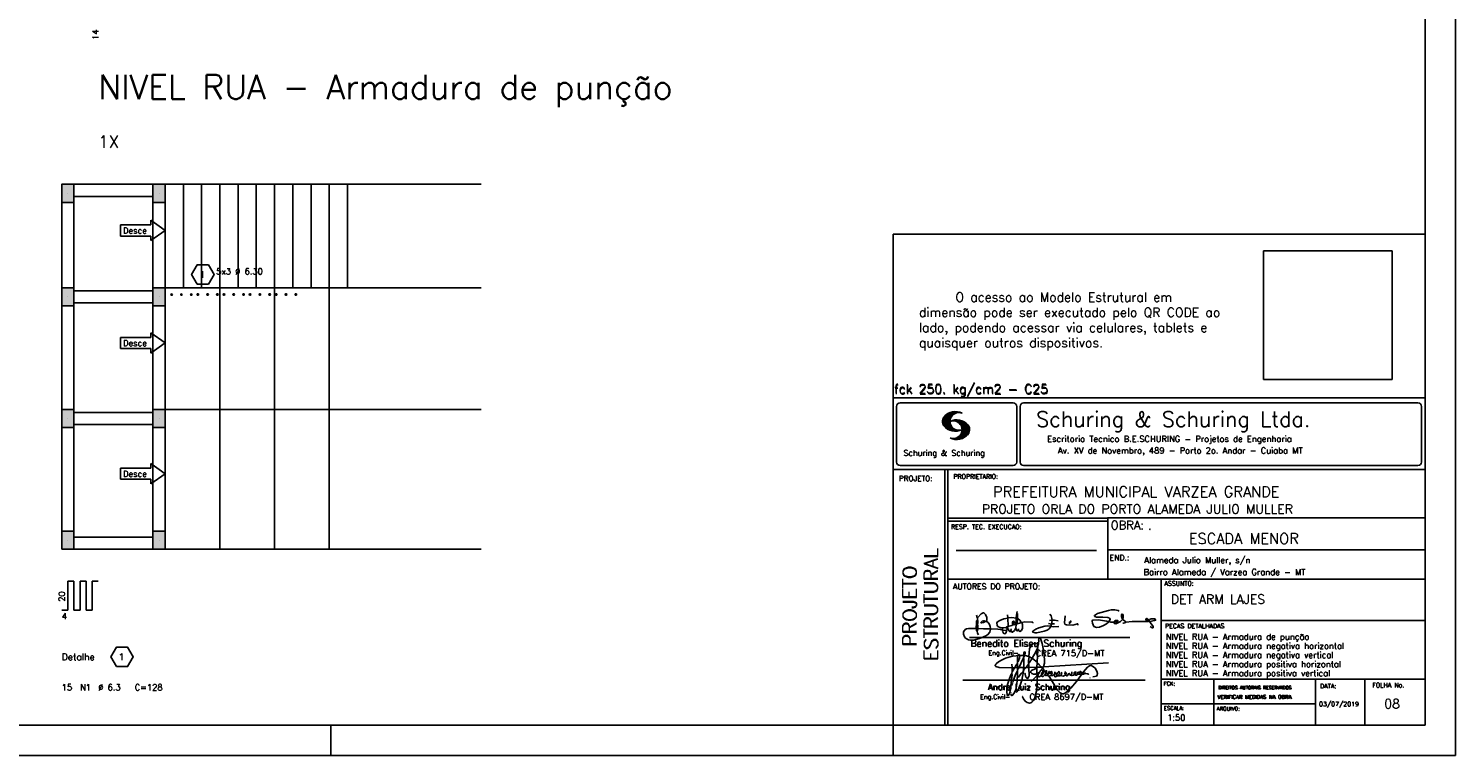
# Model space of a CAD drawing. Extents: x 0 to 84.1, y 0 to 59.4.
# Tile 5 of 10: x 37.2 to 84.1, y 0 to 23.9. Entities that reach past the tile are written whole.
import ezdxf

# ---------------------------------------------------------------- set-up
doc = ezdxf.new("R2010")
doc.units = 0
doc.header["$MEASUREMENT"] = 0
doc.layers.get('0').update_dxf_attribs({"linetype": 'CONTINUOUS'})
for name, color, linetype in [('1', 1, 'CONTINUOUS'), ('2', 2, 'CONTINUOUS'), ('6', 6, 'CONTINUOUS'), ('7', 7, 'CONTINUOUS'), ('9', 9, 'CONTINUOUS')]:
    doc.layers.add(name, color=color, linetype=linetype)
doc.styles.get("Standard").update_dxf_attribs({"font": 'ROMANS.SHX'})
picture_1 = doc.add_image_def('image1.png', size_in_pixel=(300, 300))

# ---------------------------------------------------------------- blocks, each defined once
blk = doc.blocks.new('assinaturabenedito')
at = {"color": 162}
for points in [[(79.55, 161.85), (79.72, 164.8), (79.88, 165.87), (80.21, 166.28)], [(80.21, 160.29), (79.88, 160.45), (79.72, 161.68), (80.29, 161.77), (80.46, 162.01), (80.54, 163.49), (80.37, 163.74), (80.54, 164.8), (80.46, 166.12), (80.29, 166.36), (80.37, 167.51), (82.43, 169.81), (83.41, 170.39), (83.9, 170.39), (84.81, 169.48), (85.38, 167.84), (85.46, 166.36), (85.13, 165.71), (86.12, 164.97), (86.94, 163.98), (87.35, 162.83), (87.43, 161.68), (87.19, 161.52), (83.66, 161.52), (80.46, 161.77)], [(80.46, 167.68), (80.21, 167.84), (79.88, 169.07)], [(84.48, 165.54), (84.15, 165.87), (83.57, 165.87), (82.84, 165.71), (82.1, 165.05), (82.59, 164.8), (83.57, 164.97), (84.48, 165.54)], [(84.48, 165.54), (85.05, 165.63)], [(94.32, 162.18), (93.09, 162.18), (91.53, 162.83), (91.12, 163.41), (90.96, 164.8), (91.29, 165.38), (92.52, 166.2), (94.82, 167.1), (97.03, 167.43), (97.11, 162.92)], [(96.95, 167.51), (96.79, 169.24)], [(101.46, 167.43), (99.17, 167.76), (97.11, 167.51)], [(98.59, 160.54), (99.17, 159.71), (99.58, 159.63), (100.56, 160.62), (101.38, 161.93), (102.12, 160.29), (102.69, 160.78), (103.6, 160.12), (104.42, 160.54), (104.99, 161.85), (104.99, 163.9), (104.66, 164.97), (106.3, 165.3), (110.57, 165.22), (110.74, 164.97), (110.49, 164.56)], [(99.9, 163.9), (100.48, 164.8), (100.4, 165.63), (99.9, 165.79), (99.49, 165.22), (99.58, 164.23), (99.82, 164.15)], [(101.3, 164.07), (101.55, 167.1)], [(101.55, 163.82), (102.04, 164.31), (102.28, 166.78), (102.28, 167.1), (101.55, 167.19), (101.46, 167.51), (101.96, 170.06), (102.28, 169.81), (102.28, 167.27)], [(101.96, 170.06), (102.04, 170.96)], [(102.04, 164.31), (104.58, 164.97)], [(104.34, 164.97), (103.51, 166.36), (102.69, 166.94), (102.37, 166.94)], [(120.83, 164.15), (119.19, 164.39)], [(121.16, 166.36), (119.76, 166.04)], [(120.99, 164.31), (121.24, 166.12), (121.16, 167.19), (120.66, 168.66), (120.09, 169.57)], [(120.83, 164.15), (121.07, 164.31), (122.47, 164.23)], [(121.24, 166.2), (121.48, 166.36), (122.55, 166.36), (124.6, 165.87)], [(135.35, 163.57), (135.27, 164.23), (135.11, 164.31), (132.64, 163.57), (129.12, 163.74), (128.62, 163.9), (128.3, 164.15), (128.05, 164.89), (128.46, 168.66)], [(130.84, 164.8), (130.76, 165.22), (131.25, 165.79), (131.58, 165.71), (131.66, 165.3), (131.41, 164.97), (130.84, 164.8)], [(130.84, 164.8), (130.76, 164.48), (130.92, 164.23)], [(152.26, 165.38), (152.17, 165.54), (151.11, 165.79), (146.68, 166.53), (143.56, 166.36), (143.23, 166.2), (143.15, 165.79), (143.31, 164.56), (144.13, 162.83), (145.61, 162.26), (147.25, 162.51), (149.38, 163.33), (151.02, 164.23), (152.26, 165.38)], [(155.13, 165.22), (153.4, 165.22), (152.58, 165.54), (153.16, 166.78), (152.67, 167.35), (151.85, 167.68), (149.14, 168.01), (145.61, 168.01), (144.71, 168.34), (144.46, 168.91), (146.1, 169.9), (152.17, 171.62), (153.65, 171.87), (155.7, 171.87), (157.43, 171.62), (158.08, 171.29)], [(152.26, 165.38), (152.5, 165.54)], [(155.21, 165.05), (155.13, 165.3), (155.37, 165.71), (156.03, 166.04), (157.26, 166.2), (157.43, 165.87), (157.18, 165.54), (156.6, 165.3), (155.21, 165.05)], [(155.21, 165.05), (155.29, 164.48), (156.19, 164.23), (158.82, 165.63), (159.89, 166.69), (161.36, 165.79), (161.61, 165.3), (161.61, 165.13), (161.12, 164.89), (160.3, 164.64), (159.97, 164.72)], [(159.89, 166.69), (159.89, 167.1), (160.22, 167.51), (160.22, 168.91), (160.05, 169.48), (159.56, 169.65), (159.23, 168.99), (159.23, 168.42), (159.56, 167.27), (159.8, 167.19)], [(161.61, 165.13), (165.22, 165.63), (174, 165.63), (174.41, 165.71), (174.49, 166.28)], [(176.63, 162.1), (176.63, 162.75), (175.81, 164.15), (174.99, 164.97), (174.82, 165.63), (177.36, 166.04), (178.02, 166.28), (178.02, 166.53), (177.78, 166.86), (177.36, 166.94), (175.56, 166.94), (174.66, 166.61), (174.49, 166.36), (173.02, 166.2), (172.61, 166.69), (172.93, 167.19), (173.34, 167.19), (173.75, 166.86), (173.84, 166.45)], [(173.59, 165.63), (173.59, 166.12)], [(174.82, 165.63), (174.58, 165.71)], [(181.55, 165.95), (181.47, 166.12)], [(87.43, 161.36), (87.1, 159.8), (86.04, 158.4), (84.97, 157.66), (81.44, 156.27), (78.16, 155.28), (76.68, 155.28), (75.37, 155.53), (73.73, 156.51), (73.15, 157.25), (72.66, 158.56), (72.74, 159.96), (73.65, 161.11), (74.38, 161.52), (75.53, 161.77), (79.64, 161.77)], [(80.21, 160.29), (80.46, 161.6)], [(80.21, 160.29), (80.37, 159.22), (80.87, 158.32)], [(94.08, 161.03), (91.53, 161.36), (87.43, 161.52)], [(94.08, 161.03), (94.32, 162.18), (95.88, 162.34), (96.21, 162.59), (96.95, 162.67)], [(94.08, 161.03), (94.08, 160.86)], [(96.29, 160.7), (94.24, 160.86), (94.08, 160.21), (94.57, 159.14), (95.39, 158.89), (95.8, 159.22), (96.29, 160.29), (96.29, 160.7)], [(96.87, 161.77), (96.54, 161.77), (95.88, 162.26)], [(96.29, 160.7), (96.87, 161.52)], [(98.59, 160.54), (98.1, 159.96), (97.61, 160.37), (97.36, 161.44), (96.87, 161.6), (97.03, 162.75), (99.08, 163.33), (99.9, 163.9), (100.48, 163.74), (101.3, 164.07), (101.55, 163.9), (101.38, 162.01)], [(98.59, 160.54), (98.76, 161.6)], [(102.78, 160.78), (102.86, 161.52)], [(110.74, 160.29), (110.57, 159.96), (110.74, 159.63), (111.88, 159.39), (112.87, 159.39), (116.89, 160.21), (118.53, 160.86), (119.68, 161.6), (120.5, 162.83)], [(110.74, 160.29), (112.29, 161.44), (113.94, 162.18), (117.22, 163.08), (118.86, 163.16), (122.22, 162.59), (124.85, 162.83)], [(120.83, 164.15), (120.58, 163)], [(176.63, 162.1), (176.13, 162.1), (175.07, 162.75)], [(176.63, 162.1), (176.63, 162.1)]]:
    blk.add_lwpolyline(points, dxfattribs=at)
blk = doc.blocks.new('assinaturanadre')
at = {"color": 162}
for points in [[(-225.9, 15.1), (-226, 13.5), (-226.3, 12), (-226.6, 11.7), (-227.6, 9.5), (-230.5, 4.4), (-229.3, 3.4), (-229.1, 3.4), (-227.4, 1.9), (-226.7, 1.6), (-226.6, 0.8), (-226.9, -2.5), (-226.8, -7.8), (-226.5, -8.7), (-226.9, -9.4), (-226.6, -10.7), (-226.7, -17.3), (-227.1, -21.3), (-227.8, -23.8), (-228.8, -27.2), (-229.6, -28.6), (-230.7, -29.9), (-231.5, -30.5), (-232.5, -30.7), (-234.4, -30.3), (-235.9, -29.2), (-237.4, -27.3), (-238.1, -25.8)], [(-225.3, 18.9), (-225.7, 15.3), (-225.9, 15.1), (-226.3, 15.3), (-226.4, 15.6), (-227.2, 16), (-229.1, 16), (-230.7, 15.2), (-231.9, 13.7), (-232.6, 11.7), (-233, 8.7), (-233.2, 5.9), (-233, 5.4), (-233.3, 2.6), (-233.3, 1.1), (-233.1, 0.6), (-233.3, -0.1), (-233.2, -0.7), (-233.2, -2.6), (-233.7, -2.8), (-235.2, -2.8), (-235.1, -2.2), (-233.4, -0.2)], [(-226.3, 12), (-226.1, 11.9), (-226.1, 10.8), (-226.7, 1.7)], [(-225.3, 18.9), (-225.5, 18.9), (-225.5, 18.5)], [(-225.3, 18.9), (-225.2, 19)], [(-221.7, -2.3), (-221, 0.6), (-220.9, 2.9), (-221.5, 9.6), (-222.8, 15.9), (-224, 19.9), (-224.6, 20.6), (-224.9, 20.7), (-225.2, 20.2), (-225.2, 19.5)], [(-240.5, 6.6), (-246, 6.1), (-251.4, 4.4), (-254.6, 2.9), (-256.8, 1.6), (-258.4, 0.4), (-259, -0.3), (-259.4, -1.1), (-259.4, -1.5), (-258.9, -2.1), (-256.4, -2.8), (-246.5, -3), (-246.2, -2.8), (-246.4, -0.3)], [(-242.2, 0.2), (-243.2, -1.2), (-244, -3), (-246.2, -3)], [(-237.2, 6.7), (-236.9, 6.2), (-237.2, 4.7), (-237.6, 4.3), (-241.1, -3), (-242, -3), (-242.1, 0.8), (-242, 1.5), (-241.5, 1.9), (-240.4, 4.6), (-240.2, 6.6), (-237.4, 6.6), (-237.2, 6.7)], [(-241.9, 6.5), (-242.1, 4.5), (-242, 1.5)], [(-240.5, 6.6), (-240.5, 7), (-241.1, 7.4), (-241.6, 7.2), (-241.8, 6.6)], [(-237.3, 4.5), (-237, 4.1), (-237.1, -2.7), (-237.4, -2.9), (-240.9, -2.9)], [(-240.5, 6.6), (-240.3, 6.6)], [(-237.2, 6.7), (-237, 8.8), (-236.8, 9.3), (-236.5, 9.4), (-236.1, 9.3), (-236, 8.5), (-236.3, 7.1), (-236.6, 6.4), (-236.9, 6.3)], [(-236.5, 6.5), (-235, 6.3), (-233.3, 5.8)], [(-233, 5.4), (-232.7, 5.5), (-230.6, 4.3), (-232.4, 1.6), (-233, 0.9)], [(-230.5, 4.4), (-230.5, 4.4)], [(-226.6, 0.8), (-226.4, 0.8), (-225.2, -0.2), (-225, -0.7), (-223.7, -1.9), (-223.7, -2.4), (-226.8, -2.6)], [(-221.7, -2.3), (-170.7, 0.8)], [(-246.1, -3), (-246.2, -5.8), (-246.1, -6), (-246.4, -7.4), (-246.3, -8.5), (-246.9, -14.5), (-247.6, -20), (-248.4, -23.3), (-249.2, -24.7), (-249.5, -24.9), (-250.1, -24.3), (-250.4, -21.9), (-250.4, -19.9), (-250, -16.8), (-248.4, -11.5), (-246.9, -8), (-246.5, -7.6)], [(-241.9, -4.1), (-242.1, -5.8), (-242, -6), (-242, -7.7), (-242.2, -13.1), (-242.8, -17.4), (-243.4, -20), (-244.7, -22.8), (-246.1, -24.7), (-246.5, -24.9), (-246.8, -24.7), (-247.2, -23.7)], [(-244.3, -3), (-245.3, -5), (-246, -5.8)], [(-242.1, -5.7), (-242.4, -6), (-243.5, -8.3), (-245.6, -14)], [(-242, -2.9), (-243.9, -3)], [(-237.1, -3), (-237.3, -3.9), (-237.3, -4.5), (-237.1, -4.7), (-237.6, -5.8), (-237.4, -6.2), (-238, -9.8), (-238.6, -12.6), (-239.7, -15.9), (-241.8, -20.8), (-242.6, -21.8), (-243.3, -22.1)], [(-241.1, -3), (-241.5, -4), (-241.9, -4.1), (-242, -3.1)], [(-237.6, -5.8), (-239, -7.2), (-241.4, -10.6)], [(-235.3, -2.6), (-235.8, -3), (-237.1, -2.9)], [(-235.9, -3), (-236.1, -3.6), (-237, -4.6)], [(-233.1, -2.8), (-233, -9.3), (-233.2, -9.9), (-233.9, -11.2), (-234.3, -11.3), (-234.9, -11), (-235.4, -10.3), (-236.1, -8.1), (-236.2, -7.2)], [(-226.9, -2.6), (-233.2, -2.7)], [(-226.8, -7.6), (-227.8, -7.9), (-229.6, -7.9), (-230.7, -7.5), (-231.7, -6.7), (-231.8, -6), (-231, -5.1), (-228.3, -3.8), (-227.7, -3.8)], [(-226.9, -9.3), (-231.2, -13.8)], [(-222.4, -3.3), (-222.4, -3.7), (-225, -6.8), (-226.6, -7.4)], [(-226, -8.5), (-226.4, -8.6)], [(-225.1, -6.9), (-226, -8.5), (-225.9, -8.8), (-226, -9.7), (-225.5, -10), (-225, -10), (-223.2, -9)], [(-221.7, -2.3), (-223.6, -2.4)], [(-221.4, -4.9), (-222.2, -5.3), (-222.3, -6.1), (-222.8, -6.7), (-223.1, -8), (-223.1, -8.9), (-222.7, -9.8), (-222.3, -9.9), (-222, -9.8), (-220.5, -8.5)], [(-221.2, -5.1), (-221.3, -6.1), (-221.6, -6.7), (-222.4, -8.1), (-222.9, -8.4)], [(-221.9, -2.4), (-222.4, -3.3), (-222.8, -2.9), (-222.8, -2.6)], [(-222.4, -3.7), (-221.4, -4.4), (-221.4, -4.9), (-220.8, -5.2), (-220.3, -5.9), (-220, -6), (-219.5, -5.3), (-219.1, -5.3), (-219, -5.5), (-219.4, -6.5), (-220, -7), (-220.2, -7.6), (-220.5, -8.5), (-220, -9), (-219.6, -9.1), (-218.4, -8.5), (-217.9, -9.4), (-217.3, -9.7), (-216, -9.1), (-215.7, -8.7), (-215, -9), (-214.3, -9), (-213, -7.8), (-212.9, -7.1), (-212.7, -6.6), (-212.4, -6.6), (-212.2, -6.9), (-212.3, -7.8), (-212.6, -8.1), (-213, -8)], [(-220, -6), (-219.8, -6.7)], [(-219.8, -6.8), (-219.9, -7.1)], [(-219.8, -6.9), (-218.6, -7.9), (-218.3, -7.7), (-217.6, -6.2), (-217.3, -5.8), (-216.9, -6), (-216.8, -6.8), (-217.6, -7.8), (-218.4, -8.2), (-218.5, -8)], [(-218.4, -8.2), (-218.4, -8.5)], [(-190.5, -6.8), (-189.5, -7.3), (-189.8, -7.8), (-190.4, -8.1), (-191.6, -8), (-195.8, -13.7), (-200.2, -18.9), (-203.3, -21.9), (-205, -23), (-206.1, -23.3), (-207.5, -23.2), (-208.5, -22.7), (-210.9, -20.2), (-212.6, -17.7), (-213.8, -15.2), (-216.8, -10.6), (-217.2, -9.8)], [(-215.5, -8.3), (-215.9, -7.7), (-215.9, -6.8), (-215.5, -6), (-215.2, -6), (-215, -6.3), (-214.9, -7.2), (-215.5, -8.3)], [(-215.5, -8.3), (-215.5, -8.6)], [(-212.7, -8.1), (-213, -9.4), (-212.9, -9.8), (-212.3, -10), (-211.2, -9.5), (-210.9, -9.3), (-211.3, -8.6), (-211.3, -8.1), (-210.9, -7.2), (-210, -6.1), (-209.3, -6), (-209.1, -7.2), (-209.5, -8.1), (-210.4, -9.1), (-210.2, -9.4), (-208.7, -9.2), (-207.9, -8.6), (-207.4, -6.8), (-207.5, -6.4)], [(-212.7, -6.6), (-212.9, -6.3)], [(-210.4, -9.1), (-210.9, -9.2)], [(-204.5, -8.1), (-204.5, -8.5), (-205.3, -9.1), (-206.3, -9.5), (-207.5, -9.3), (-207.9, -8.8)], [(-204.5, -8.1), (-204, -7.8), (-204, -7), (-204.4, -6.4), (-204.8, -6.4), (-204.9, -7.7), (-204.5, -8.1)], [(-202.2, -7.2), (-202.1, -8.1), (-203, -9.3), (-203.5, -9.3), (-204.5, -8.6)], [(-201.4, -7.1), (-201.5, -7.5), (-201.3, -8.2), (-200.6, -8.7), (-200, -8.7)], [(-201.1, -6.5), (-201.1, -6.5)], [(-196.3, -7.5), (-197.2, -8.3), (-198.1, -8.7), (-199.2, -9), (-199.8, -9), (-199.9, -8.6), (-199.5, -7.1), (-199.5, -6.2)], [(-196.3, -7.5), (-196.1, -6.8), (-196.2, -6.4), (-197, -6.2), (-197.6, -6.8), (-197.7, -7.3), (-197.7, -7.8), (-197.5, -8.2)], [(-194.8, -7.9), (-195.8, -8.7), (-196.5, -8.8), (-197.2, -8.4)], [(-194.8, -7.2), (-194.3, -6.7), (-194.3, -6.4), (-194.8, -6.7), (-194.8, -7.2)], [(-194.8, -7.2), (-194.8, -8), (-194.6, -8.1), (-193.1, -8.1), (-192.1, -7.8), (-191.7, -8)], [(-192.1, -7.7), (-191.7, -7.1), (-192, -6.5), (-192.6, -6), (-193.1, -6), (-193.3, -7.1), (-192.6, -7.8)], [(-190.5, -6.8), (-191.3, -7.9)], [(-190.5, -6.8), (-190.2, -6.2), (-187.1, -2.4), (-185.6, -1.4), (-184.4, -1.2), (-182.5, -2.2), (-181.3, -3.2), (-179.9, -5.6), (-179.4, -7.6), (-179.6, -8.8), (-180.2, -9.6), (-183, -10)], [(-189.4, -7.2), (-189.1, -7), (-188.8, -7.3)], [(-189.4, -7.2), (-189.2, -7.6), (-188.7, -7.4), (-187.4, -7.8), (-186.7, -7.8), (-186.5, -8.1), (-186.1, -8.2)], [(-185.4, -10.8), (-185.2, -10.8)], [(-247.3, -22.3), (-247.3, -22.9)], [(-246.8, -18.6), (-246.9, -19.1)], [(-246.4, -16.4), (-246.4, -16.8)], [(-246.1, -15.4), (-246.2, -16.1)], [(-245.8, -14.5), (-245.9, -15)], [(-238.4, -24.6), (-238.4, -24.8)], [(-238.3, -25.2), (-238.2, -25.5)]]:
    blk.add_lwpolyline(points, dxfattribs=at)

msp = doc.modelspace()

# ---------------------------------------------------------------- linework, layer by layer
at = {"layer": '1', "linetype": 'Continuous'}
for p, q in [((41.65204, 18.77981), (52.05204, 18.77981)), ((38.45204, 18.47981), (38.45204, 18.47981)), ((41.45204, 18.47981), (41.45204, 18.47981)), ((40.185373, 17.443305), (41.185373, 17.443305)), ((40.185373, 17.443305), (40.185373, 17.07981)), ((41.65204, 17.264966), (41.185373, 17.598299)), ((41.185373, 17.443305), (41.185373, 17.598299)), ((40.185373, 17.07981), (41.185373, 17.07981)), ((41.65204, 17.264966), (41.185373, 16.931633)), ((41.185373, 17.07981), (41.185373, 16.931633)), ((38.45204, 15.07981), (38.45204, 15.07981)), ((41.45204, 15.07981), (41.45204, 15.07981)), ((41.65204, 15.37981), (52.05204, 15.37981)), ((40.185373, 13.743305), (41.185373, 13.743305)), ((40.185373, 13.743305), (40.185373, 13.37981)), ((41.65204, 13.564966), (41.185373, 13.898299)), ((41.185373, 13.743305), (41.185373, 13.898299)), ((40.185373, 13.37981), (41.185373, 13.37981)), ((41.65204, 13.564966), (41.185373, 13.231633)), ((41.185373, 13.37981), (41.185373, 13.231633)), ((41.65204, 11.37981), (52.05204, 11.37981)), ((38.45204, 11.07981), (38.45204, 11.07981)), ((41.45204, 11.07981), (41.45204, 11.07981)), ((40.185373, 9.443305), (41.185373, 9.443305)), ((40.185373, 9.443305), (40.185373, 9.07981)), ((41.65204, 9.264966), (41.185373, 9.598299)), ((41.185373, 9.443305), (41.185373, 9.598299)), ((40.185373, 9.07981), (41.185373, 9.07981)), ((41.65204, 9.264966), (41.185373, 8.931633)), ((41.185373, 9.07981), (41.185373, 8.931633)), ((38.45204, 7.07981), (38.45204, 7.07981)), ((41.45204, 7.07981), (41.45204, 7.07981)), ((41.65204, 6.77981), (52.05204, 6.77981))]:
    msp.add_line(p, q, dxfattribs=at)
for points in [[(41.25204, 18.77981), (38.65204, 18.77981)], [(41.65204, 15.37981), (41.65204, 18.77981), (42.25204, 18.77981), (42.25204, 15.37981), (41.65204, 15.37981)], [(42.25204, 15.37981), (42.25204, 18.77981), (42.85204, 18.77981), (42.85204, 15.37981), (42.25204, 15.37981)], [(42.85204, 15.37981), (42.85204, 18.77981), (43.45204, 18.77981), (43.45204, 15.37981), (42.85204, 15.37981)], [(43.45204, 15.37981), (43.45204, 18.77981), (44.05204, 18.77981), (44.05204, 15.37981), (43.45204, 15.37981)], [(44.05204, 15.37981), (44.05204, 18.77981), (44.65204, 18.77981), (44.65204, 15.37981), (44.05204, 15.37981)], [(44.65204, 15.37981), (44.65204, 18.77981), (45.25204, 18.77981), (45.25204, 15.37981), (44.65204, 15.37981)], [(45.25204, 15.37981), (45.25204, 18.77981), (45.85204, 18.77981), (45.85204, 15.37981), (45.25204, 15.37981)], [(45.85204, 15.37981), (45.85204, 18.77981), (46.45204, 18.77981), (46.45204, 15.37981), (45.85204, 15.37981)], [(46.45204, 15.37981), (46.45204, 18.77981), (47.05204, 18.77981), (47.05204, 15.37981), (46.45204, 15.37981)], [(47.05204, 15.37981), (47.05204, 18.77981), (47.65204, 18.77981), (47.65204, 15.37981), (47.05204, 15.37981)], [(38.65204, 18.37981), (41.25204, 18.37981)], [(38.25204, 18.17981), (38.25204, 15.37981)], [(38.65204, 15.37981), (38.65204, 18.17981)], [(41.25204, 18.17981), (41.25204, 15.37981)], [(41.65204, 15.37981), (41.65204, 18.17981)], [(42.707564, 15.497418), (43.076516, 15.497418), (43.260991, 15.81694), (43.076516, 16.136461), (42.707564, 16.136461), (42.523089, 15.81694), (42.707564, 15.497418)], [(41.25204, 15.27981), (38.65204, 15.27981)], [(41.65204, 11.37981), (41.65204, 15.37981), (43.45204, 15.37981), (43.45204, 11.37981), (41.65204, 11.37981)], [(43.45204, 11.37981), (43.45204, 15.37981), (45.25204, 15.37981), (45.25204, 11.37981), (43.45204, 11.37981)], [(45.25204, 11.37981), (45.25204, 15.37981), (47.05204, 15.37981), (47.05204, 11.37981), (45.25204, 11.37981)], [(38.25204, 14.77981), (38.25204, 11.37981)], [(38.65204, 14.87981), (41.25204, 14.87981)], [(38.65204, 11.37981), (38.65204, 14.77981)], [(41.25204, 14.77981), (41.25204, 11.37981)], [(41.65204, 11.37981), (41.65204, 14.77981)], [(41.25204, 11.27981), (38.65204, 11.27981)], [(41.65204, 6.77981), (41.65204, 11.37981), (43.45204, 11.37981), (43.45204, 6.77981), (41.65204, 6.77981)], [(43.45204, 6.77981), (43.45204, 11.37981), (45.25204, 11.37981), (45.25204, 6.77981), (43.45204, 6.77981)], [(45.25204, 6.77981), (45.25204, 11.37981), (47.05204, 11.37981), (47.05204, 6.77981), (45.25204, 6.77981)], [(38.65204, 10.87981), (41.25204, 10.87981)], [(38.25204, 10.77981), (38.25204, 7.37981)], [(38.65204, 7.37981), (38.65204, 10.77981)], [(41.25204, 10.77981), (41.25204, 7.37981)], [(41.65204, 7.37981), (41.65204, 10.77981)], [(41.25204, 7.17981), (38.65204, 7.17981)], [(38.65204, 6.77981), (41.25204, 6.77981)], [(40.047564, 2.920289), (40.416516, 2.920289), (40.600991, 3.23981), (40.416516, 3.559331), (40.047564, 3.559331), (39.863089, 3.23981), (40.047564, 2.920289)]]:
    msp.add_lwpolyline(points, dxfattribs=at)
at = {"layer": '2', "linetype": 'Continuous'}
for p, q in [((84.100006, 0), (84.100006, 59.400002)), ((65.600006, 1), (65.600006, 17.142713)), ((83.100006, 17.142713), (65.600006, 17.142713)), ((65.600006, 11.755142), (83.100006, 11.755135)), ((65.600006, 1), (65.600006, 11.755142)), ((65.715988, 11.477417), (65.715988, 9.648308)), ((65.832489, 11.593918), (69.548996, 11.593918)), ((67.221771, 10.985771), (67.52832, 11.29232)), ((67.222122, 10.971992), (67.545929, 11.295792)), ((67.222168, 11.000305), (67.508011, 11.286148)), ((67.222488, 10.958214), (67.56427, 11.300003)), ((67.224365, 11.016647), (67.488403, 11.280685)), ((67.224472, 10.94606), (67.581131, 11.302727)), ((67.226578, 11.03299), (67.465408, 11.271812)), ((67.2267, 10.934158), (67.596313, 11.303772)), ((67.228943, 10.922256), (67.612335, 11.305649)), ((67.232178, 10.911354), (67.626831, 11.306015)), ((67.235916, 10.900948), (67.642014, 11.307053)), ((67.239655, 10.890556), (67.656281, 11.307182)), ((67.243561, 10.880333), (67.66925, 11.306015)), ((67.608673, 11.2313), (67.68306, 11.305702)), ((67.638062, 11.246552), (67.69574, 11.30423)), ((67.662872, 11.257233), (67.708405, 11.302757)), ((67.681976, 11.262199), (67.721237, 11.30146)), ((67.702469, 11.268562), (67.733063, 11.299149)), ((67.718491, 11.270424), (67.744904, 11.296837)), ((67.734482, 11.272285), (67.757004, 11.294807)), ((67.750473, 11.274147), (67.768555, 11.292221)), ((69.665497, 11.477417), (69.665497, 9.648308)), ((69.778748, 11.477417), (69.778748, 9.648308)), ((69.895248, 11.593918), (82.867508, 11.593918)), ((82.984009, 11.477417), (82.984009, 9.648308)), ((67.232437, 11.052986), (67.439468, 11.26001)), ((67.239258, 11.073952), (67.410522, 11.245209)), ((67.248611, 10.871239), (67.520584, 11.143219)), ((67.252747, 11.10157), (67.374313, 11.223145)), ((67.253647, 10.862129), (67.502121, 11.110611)), ((67.258682, 10.853035), (67.491592, 11.085945)), ((67.264267, 10.84449), (67.483597, 11.06382)), ((67.270782, 10.836868), (67.47966, 11.045746)), ((67.277298, 10.829247), (67.475876, 11.027817)), ((67.283813, 10.821625), (67.474167, 11.011971)), ((67.290558, 10.814232), (67.473114, 10.99678)), ((67.296936, 10.807419), (67.470306, 10.980797)), ((67.304733, 10.800133), (67.473206, 10.968597)), ((67.311829, 10.793083), (67.474121, 10.955383)), ((67.319168, 10.786293), (67.475159, 10.942276)), ((67.326828, 10.779808), (67.477615, 10.930595)), ((67.334488, 10.773323), (67.480087, 10.918922)), ((67.342133, 10.766846), (67.482544, 10.907249)), ((67.350098, 10.760674), (67.485901, 10.896469)), ((67.358337, 10.754768), (67.489655, 10.886078)), ((67.366577, 10.748863), (67.493408, 10.875694)), ((67.374802, 10.742966), (67.497208, 10.865356)), ((67.383392, 10.737427), (67.502075, 10.856102)), ((67.392227, 10.732109), (67.506958, 10.84684)), ((67.401062, 10.726807), (67.511841, 10.837578)), ((67.409882, 10.721497), (67.516922, 10.828537)), ((67.419189, 10.71666), (67.522842, 10.820305)), ((67.428635, 10.711967), (67.528748, 10.812088)), ((67.43808, 10.707275), (67.534668, 10.803864)), ((67.531494, 10.998619), (67.546158, 11.013283)), ((67.548691, 11.001663), (67.565323, 11.018303)), ((67.563156, 11.001991), (67.584885, 11.023735)), ((67.577606, 11.002319), (67.601898, 11.026611)), ((67.592072, 11.002647), (67.619476, 11.030045)), ((67.604584, 11.001007), (67.635239, 11.03167)), ((67.617233, 10.999535), (67.651505, 11.033806)), ((67.62999, 10.998154), (67.666199, 11.034363)), ((67.64122, 10.995239), (67.680893, 11.03492)), ((67.652435, 10.992317), (67.695602, 11.035484)), ((67.664337, 10.990074), (67.708984, 11.034729)), ((67.671295, 10.38913), (68.095734, 10.813568)), ((67.674881, 10.986488), (67.72316, 11.034767)), ((67.684326, 10.981789), (67.736191, 11.033653)), ((67.685135, 10.388832), (68.100952, 10.804665)), ((67.694321, 10.977654), (67.748459, 11.031792)), ((67.704605, 10.973801), (67.761597, 11.0308)), ((67.71431, 10.969368), (67.773758, 11.028824)), ((67.722412, 10.963333), (67.785233, 11.026146)), ((67.732498, 10.959282), (67.797607, 11.024391)), ((67.740387, 10.953033), (67.808838, 11.021484)), ((67.749115, 10.947632), (67.819702, 11.018219)), ((67.756165, 10.940536), (67.830765, 11.015137)), ((67.765198, 10.93544), (67.841873, 11.012115)), ((67.77211, 10.928207), (67.852234, 11.008339)), ((67.779831, 10.921783), (67.86261, 11.004555)), ((67.785919, 10.913734), (67.873306, 11.001122)), ((67.794006, 10.907692), (67.883316, 10.997002)), ((67.799911, 10.899467), (67.892731, 10.992279)), ((67.806625, 10.892029), (67.902451, 10.987854)), ((67.811752, 10.883018), (67.912231, 10.983505)), ((67.817657, 10.874802), (67.921875, 10.979012)), ((67.822357, 10.554344), (68.091095, 10.823074)), ((67.823761, 10.866768), (67.930435, 10.973442)), ((67.829498, 10.858353), (67.940002, 10.968857)), ((67.833527, 10.848244), (67.948654, 10.963379)), ((67.838394, 10.838989), (67.957047, 10.957634)), ((67.840729, 10.586838), (68.086777, 10.832893)), ((67.843323, 10.829773), (67.965561, 10.952019)), ((67.848358, 10.817596), (67.975677, 10.944923)), ((67.848709, 10.608963), (68.081818, 10.842072)), ((67.852341, 10.806755), (67.985031, 10.939453)), ((67.856201, 10.794724), (67.99379, 10.932312)), ((67.856934, 10.63131), (68.075089, 10.849472)), ((67.859863, 10.781189), (68.003067, 10.924393)), ((67.860703, 10.649239), (68.070358, 10.858894)), ((67.862656, 10.768639), (68.011749, 10.91774)), ((67.865173, 10.667847), (68.063507, 10.866165)), ((67.865234, 10.753647), (68.02092, 10.90934)), ((67.866241, 10.683037), (68.057556, 10.874352)), ((67.866318, 10.73967), (68.029205, 10.90255)), ((67.867294, 10.698235), (68.049774, 10.880722)), ((67.867905, 10.725861), (68.036682, 10.894646)), ((67.868118, 10.711845), (68.043793, 10.887527)), ((67.44754, 10.702599), (67.540802, 10.79586)), ((67.457642, 10.698563), (67.547699, 10.78862)), ((67.467743, 10.694519), (67.554611, 10.781387)), ((67.477829, 10.690483), (67.561508, 10.774155)), ((67.488205, 10.686714), (67.568588, 10.767105)), ((67.499008, 10.683372), (67.576477, 10.760849)), ((67.509796, 10.680031), (67.584366, 10.754601)), ((67.520599, 10.676697), (67.592255, 10.74836)), ((67.532074, 10.674026), (67.600327, 10.742287)), ((67.543625, 10.671448), (67.609238, 10.737053)), ((67.550323, 10.409546), (67.562592, 10.421799)), ((67.555176, 10.668869), (67.618134, 10.731819)), ((67.561462, 10.40654), (67.576416, 10.421486)), ((67.5672, 10.666748), (67.627045, 10.726585)), ((67.572601, 10.403542), (67.590225, 10.421173)), ((67.579605, 10.665009), (67.636261, 10.721664)), ((67.583755, 10.400551), (67.606155, 10.422958)), ((67.591995, 10.663277), (67.646255, 10.717522)), ((67.595673, 10.398346), (67.622162, 10.424828)), ((67.604782, 10.661919), (67.65625, 10.713379)), ((67.607605, 10.396141), (67.639587, 10.428116)), ((67.618134, 10.66114), (67.666229, 10.709244)), ((67.619553, 10.393929), (67.658707, 10.43309)), ((67.6315, 10.660355), (67.67691, 10.705772)), ((67.632141, 10.392387), (67.679932, 10.440178)), ((67.644958, 10.391075), (67.704071, 10.450188)), ((67.645309, 10.660042), (67.688126, 10.70285)), ((67.657776, 10.389755), (67.737152, 10.469131)), ((67.65976, 10.660355), (67.699341, 10.699936)), ((67.67421, 10.660667), (67.710678, 10.697136)), ((67.690598, 10.661674), (67.723846, 10.694931)), ((67.698959, 10.388527), (68.104996, 10.794571)), ((67.70816, 10.663521), (67.737625, 10.692986)), ((67.713776, 10.389206), (68.107529, 10.782967)), ((67.725296, 10.665939), (67.750778, 10.691422)), ((67.728806, 10.390091), (68.110825, 10.77211)), ((67.741867, 10.668861), (67.765747, 10.692741)), ((67.744095, 10.391251), (68.114105, 10.761261)), ((67.760269, 10.672806), (67.780136, 10.69268)), ((67.760544, 10.393555), (68.11557, 10.748596)), ((67.776978, 10.395859), (68.117249, 10.736137)), ((67.780106, 10.677895), (67.794464, 10.692261)), ((67.794464, 10.692261), (67.796539, 10.694336)), ((67.794861, 10.399597), (68.118942, 10.723679)), ((67.798126, 10.683296), (67.810562, 10.69574)), ((67.813049, 10.403664), (68.118515, 10.709122)), ((67.817169, 10.689835), (67.825378, 10.698044)), ((67.832825, 10.409302), (68.118134, 10.694611)), ((67.833084, 10.695976), (67.839569, 10.702461)), ((67.853302, 10.415634), (68.117767, 10.680092)), ((67.876404, 10.424599), (68.113495, 10.66169)), ((67.901276, 10.435333), (68.110229, 10.644287)), ((67.929581, 10.449501), (68.101624, 10.621544)), ((67.966125, 10.471909), (68.08902, 10.594803)), ((68.045029, 10.536674), (68.057724, 10.54937)), ((65.600006, 9.399994), (83.100006, 9.399994)), ((65.832489, 9.531807), (69.548996, 9.531807)), ((67.300385, 5.799995), (67.300385, 9.399994)), ((67.400391, 5.799995), (67.400391, 9.399994)), ((69.895248, 9.531807), (82.867508, 9.531807)), ((83.100006, 9.399994), (83.100006, 1)), ((72.668579, 7.799995), (67.400391, 7.799995)), ((72.668579, 7.699995), (67.400391, 7.699995)), ((83.100006, 7.814748), (72.656072, 7.814748)), ((72.668579, 6.816429), (72.668579, 7.814748)), ((67.670311, 6.739054), (72.288887, 6.739054)), ((72.668579, 6.816429), (72.668579, 5.799995)), ((72.668579, 6.7647), (83.100006, 6.764707)), ((67.300385, 1), (67.300385, 5.799995)), ((67.400391, 1), (67.400391, 5.799995)), ((67.400391, 5.799995), (83.100006, 5.799995)), ((74.420959, 4.799995), (74.420959, 5.799995)), ((74.420959, 1), (74.420959, 4.799995)), ((74.420958, 4.435423), (83.100005, 4.43543)), ((68.11142, 3.880456), (73.389854, 3.880456)), ((67.897606, 2.480272), (73.894493, 2.480272)), ((74.420959, 2.505768), (83.100006, 2.505775)), ((76.14679, 1), (76.14679, 2.505775)), ((79.496475, 1), (79.496475, 2.505775)), ((81.120974, 1), (81.120974, 2.505774)), ((74.420959, 1.691734), (79.496475, 1.691742)), ((47.100006, 0), (47.100006, 1)), ((65.600006, 0), (65.600006, 1)), ((83.100006, 1), (65.600006, 1)), ((0, 0), (84.100006, 0))]:
    msp.add_line(p, q, dxfattribs=at)
for points in [[(83.100006, 1), (2.5, 1), (2.5, 58.400002), (83.100006, 58.400002), (83.100006, 1)], [(38.25204, 18.17981), (38.65204, 18.17981), (38.65204, 18.77981), (38.25204, 18.77981), (38.25204, 18.17981)], [(41.25204, 18.17981), (41.65204, 18.17981), (41.65204, 18.77981), (41.25204, 18.77981), (41.25204, 18.17981)], [(38.25204, 14.77981), (38.65204, 14.77981), (38.65204, 15.37981), (38.25204, 15.37981), (38.25204, 14.77981)], [(41.25204, 14.77981), (41.65204, 14.77981), (41.65204, 15.37981), (41.25204, 15.37981), (41.25204, 14.77981)], [(38.25204, 10.77981), (38.65204, 10.77981), (38.65204, 11.37981), (38.25204, 11.37981), (38.25204, 10.77981)], [(41.25204, 10.77981), (41.65204, 10.77981), (41.65204, 11.37981), (41.25204, 11.37981), (41.25204, 10.77981)], [(38.25204, 6.77981), (38.65204, 6.77981), (38.65204, 7.37981), (38.25204, 7.37981), (38.25204, 6.77981)], [(41.25204, 6.77981), (41.65204, 6.77981), (41.65204, 7.37981), (41.25204, 7.37981), (41.25204, 6.77981)]]:
    msp.add_lwpolyline(points, dxfattribs=at)
for centre, radius, start, end in [((65.832489, 11.477417), 0.116502, 90, 180), ((67.648087, 10.815277), 0.491555, 63.393265, 138.909058), ((67.763229, 10.98333), 0.291044, 68.851509, 291.148499), ((69.548996, 11.477417), 0.116502, 0, 90), ((69.895248, 11.477417), 0.116502, 90, 180), ((82.867508, 11.477417), 0.116502, 0, 90), ((67.465149, 10.982269), 0.243989, 140.229431, 231.895096), ((67.648087, 11.15139), 0.491555, 218.229782, 296.60672), ((67.692337, 10.543831), 0.491555, 41.090942, 116.606735), ((67.577194, 10.711891), 0.291044, 248.851501, 111.148491), ((67.875275, 10.710823), 0.243989, 308.104889, 39.770576), ((67.692337, 10.879951), 0.491555, 243.393265, 321.770233), ((65.832489, 9.648308), 0.116502, 180, 270), ((69.548996, 9.648308), 0.116502, 270, 0), ((69.895248, 9.648308), 0.116502, 180, 270), ((82.867508, 9.648308), 0.116502, 270, 0)]:
    msp.add_arc(centre, radius, start, end, dxfattribs=at)
at = {"layer": '6', "linetype": 'Continuous'}
for p, q in [((38.45204, 4.77981), (38.45204, 5.72981)), ((38.45204, 5.72981), (38.65204, 5.72981)), ((38.65204, 5.72981), (38.65204, 4.77981)), ((38.85204, 4.77981), (38.85204, 5.72981)), ((38.85204, 5.72981), (39.05204, 5.72981)), ((39.05204, 5.72981), (39.05204, 4.77981)), ((39.25204, 4.77981), (39.25204, 5.72981)), ((39.25204, 5.72981), (39.45204, 5.72981)), ((38.25204, 4.77981), (38.45204, 4.77981)), ((38.65204, 4.77981), (38.85204, 4.77981)), ((39.05204, 4.77981), (39.25204, 4.77981))]:
    msp.add_line(p, q, dxfattribs=at)
for centre in [(41.86704, 15.155347), (42.18954, 15.155347), (42.51204, 15.155347), (42.72704, 15.155745), (43.04954, 15.155745), (43.37204, 15.155745), (43.58704, 15.156144), (43.90954, 15.156144), (44.23204, 15.156144), (44.44704, 15.156542), (44.76954, 15.156542), (45.09204, 15.156542), (45.30704, 15.15694), (45.62954, 15.15694), (45.95204, 15.15694)]:
    msp.add_circle(centre, 0.025, dxfattribs=at)
at = {"layer": '9', "linetype": 'Continuous'}
for points in [[(38.25204, 18.17981), (38.65204, 18.17981), (38.65204, 18.77981)], [(38.25204, 18.17981), (38.65204, 18.77981), (38.25204, 18.77981)], [(38.25204, 18.17981), (38.25204, 18.77981), (38.25204, 18.17981)], [(41.25204, 18.17981), (41.65204, 18.17981), (41.65204, 18.77981)], [(41.25204, 18.17981), (41.65204, 18.77981), (41.25204, 18.77981)], [(41.25204, 18.17981), (41.25204, 18.77981), (41.25204, 18.17981)], [(38.25204, 14.77981), (38.65204, 14.77981), (38.65204, 15.37981)], [(38.25204, 14.77981), (38.65204, 15.37981), (38.25204, 15.37981)], [(38.25204, 14.77981), (38.25204, 15.37981), (38.25204, 14.77981)], [(41.25204, 14.77981), (41.65204, 14.77981), (41.65204, 15.37981)], [(41.25204, 14.77981), (41.65204, 15.37981), (41.25204, 15.37981)], [(41.25204, 14.77981), (41.25204, 15.37981), (41.25204, 14.77981)], [(38.25204, 10.77981), (38.65204, 10.77981), (38.65204, 11.37981)], [(38.25204, 10.77981), (38.65204, 11.37981), (38.25204, 11.37981)], [(38.25204, 10.77981), (38.25204, 11.37981), (38.25204, 10.77981)], [(41.25204, 10.77981), (41.65204, 10.77981), (41.65204, 11.37981)], [(41.25204, 10.77981), (41.65204, 11.37981), (41.25204, 11.37981)], [(41.25204, 10.77981), (41.25204, 11.37981), (41.25204, 10.77981)], [(38.25204, 6.77981), (38.65204, 6.77981), (38.65204, 7.37981)], [(38.25204, 6.77981), (38.65204, 7.37981), (38.25204, 7.37981)], [(38.25204, 6.77981), (38.25204, 7.37981), (38.25204, 6.77981)], [(41.25204, 6.77981), (41.65204, 6.77981), (41.65204, 7.37981)], [(41.25204, 6.77981), (41.65204, 7.37981), (41.25204, 7.37981)], [(41.25204, 6.77981), (41.25204, 7.37981), (41.25204, 6.77981)]]:
    msp.add_solid(points, dxfattribs=at)

# ---------------------------------------------------------------- block references
at = {"xscale": 0.06, "yscale": 0.06, "zscale": 0.06}
msp.add_blockref('assinaturabenedito', (63.556094, -5.52941), dxfattribs=at)
at = {"linetype": 'Continuous', "xscale": 0.042, "yscale": 0.042, "zscale": 0.042}
msp.add_blockref('assinaturanadre', (79.857355, 3.009054), dxfattribs=at)

# ---------------------------------------------------------------- texts
at = {"linetype": 'Continuous', "insert": (66.450105, 15.22062), "char_height": 0.3, "attachment_point": 1}
msp.add_mtext_dynamic_manual_height_columns('^IO acesso ao Modelo Estrutural em dimensão pode ser executado pelo QR CODE ao lado, podendo acessar via celulares, tablets e quaisquer outros dispositivos.', width=10.84065058, gutter_width=1.5, heights=[3.742444], dxfattribs=at)
at = {"layer": '1', "linetype": 'Continuous'}
for s, height, p in [('1X', 0.4, (39.45204, 19.97981)), ('Desce', 0.2, (40.265373, 17.15981)), ('5x3 %%c 6.30', 0.2, (43.33204, 15.81694)), ('1', 0.22, (42.78204, 15.70694)), ('Desce', 0.2, (40.265373, 13.45981)), ('Desce', 0.2, (40.265373, 9.15981)), ('PREFEITURA MUNICIPAL VARZEA GRANDE', 0.35, (68.88924, 8.494706)), ('PROJETO ORLA DO PORTO ALAMEDA JULIO MULLER', 0.3, (68.518476, 7.952581)), ('.', 0.3, (73.984333, 7.423969)), ('ESCADA MENOR', 0.35, (75.330094, 6.957007)), ('Alameda Julio Muller, s/n', 0.2, (73.86333, 6.322955)), ('Bairro Alameda / Varzea Grande - MT', 0.2, (73.840306, 5.930193)), ('DET ARM LAJES', 0.3, (74.737424, 4.988661)), ('NIVEL RUA - Armadura de punção', 0.2, (74.571808, 3.804225)), ('NIVEL RUA - Armadura negativa horizontal', 0.2, (74.571808, 3.504225)), ('NIVEL RUA - Armadura negativa vertical', 0.2, (74.571808, 3.204225)), ('NIVEL RUA - Armadura positiva horizontal', 0.2, (74.571808, 2.904225)), ('NIVEL RUA - Armadura positiva vertical', 0.2, (74.571808, 2.604225)), ('03/07/2019', 0.15, (79.613504, 1.615115))]:
    msp.add_text(s, height=height, dxfattribs=at).set_placement(p)
at = {"layer": '1', "linetype": 'Continuous', "insert": (81.758917, 1.84874), "char_height": 0.3, "attachment_point": 1}
msp.add_mtext_dynamic_manual_height_columns('08', width=0.86139052, gutter_width=1, heights=[0], dxfattribs=at)
at = {"layer": '2', "linetype": 'Continuous'}
for s, height, p in [('14', 0.2, (39.465906, 23.52914)), ('ESTRUTURAL', 0.45, (67.07373, 3.12536)), ('ESTRUTURAL', 0.45, (67.07373, 3.094507)), ('PROJETO', 0.45, (66.369095, 3.606125)), ('PROJETO', 0.45, (66.369095, 3.575272)), ('20', 0.2, (38.35204, 5.05481))]:
    msp.add_text(s, height=height, rotation=90, dxfattribs=at).set_placement(p)
for s, height, p in [('fck 250. kg/cm2 - C25', 0.3, (65.628578, 11.907463)), ('fck 250. kg/cm2 - C25', 0.3, (65.641754, 11.880586)), ('Schuring & Schuring Ltda.', 0.5, (70.306839, 10.806786)), ('Escritorio Tecnico B.E.SCHURING - Projetos de Engenharia', 0.2, (70.664673, 10.308487)), ('Schuring & Schuring', 0.19, (65.944336, 9.851486)), ('Av. XV de Novembro, 489 - Porto 2o. Andar - Cuiaba MT', 0.2, (71.023193, 9.925888)), ('PROJETO:', 0.175, (65.793152, 9.02159)), ('PROPRIETARIO:', 0.15, (67.584534, 9.097366)), ('RESP. TEC. EXECUCAO:', 0.15, (67.506004, 7.444514)), ('OBRA:', 0.278755, (72.755102, 7.434759)), ('END.:', 0.185837, (72.717902, 6.410233)), ('AUTORES DO PROJETO:', 0.185837, (67.572014, 5.463953)), ('ASSUNTO:', 0.15, (74.525462, 5.581304)), ('4', 0.2, (38.25204, 4.47981)), ('PECAS DETALHADAS', 0.15, (74.54287, 4.180772)), ('Benedito Eliseu Schuring', 0.22, (68.138321, 3.577287)), ('Benedito Eliseu Schuring', 0.22, (68.149795, 3.577287)), ('Detalhe', 0.22, (38.25204, 3.12981)), ('1', 0.22, (40.12204, 3.12981)), ('Eng.Civil-', 0.15, (68.737209, 3.298847)), ('CREA 715/D-MT', 0.2, (70.290742, 3.262761)), ('%%c 6.3', 0.2, (39.45204, 2.13981)), ('Andre Luiz Schuring', 0.2, (68.716738, 2.158081)), ('Andre Luiz Schuring', 0.2, (68.734296, 2.149201)), ('FCK:', 0.125, (74.500763, 2.299423)), ('DATA:', 0.15, (79.648044, 2.2071)), ('FOLHA No.', 0.15, (81.365514, 2.23814)), ('15', 0.2, (38.25204, 2.13981)), ('N1', 0.2, (38.85204, 2.13981)), ('C=128', 0.2, (40.65204, 2.13981)), ('Eng.Civil-', 0.15, (68.462773, 1.853248)), ('CREA 8697/D-MT', 0.2, (70.08334, 1.825346)), ('VERIFICAR MEDIDAS NA OBRA', 0.125, (76.271484, 1.861862)), ('VERIFICAR MEDIDAS NA OBRA', 0.125, (76.280457, 1.861862)), ('DIREITOS AUTORAIS RESERVADOS', 0.11, (76.294724, 2.176125)), ('DIREITOS AUTORAIS RESERVADOS', 0.11, (76.303696, 2.176125)), ('ESCALA:', 0.125, (74.507034, 1.490738)), ('ARQUIVO:', 0.125, (76.249054, 1.475601)), ('1:50', 0.2, (74.617035, 1.144112))]:
    msp.add_text(s, height=height, dxfattribs=at).set_placement(p)
at = {"layer": '7', "linetype": 'Continuous'}
msp.add_text('NIVEL RUA - Armadura de punção', height=0.8, dxfattribs=at).set_placement((39.45204, 21.57981))

# ---------------------------------------------------------------- pictures from other files: only their frames are drawn
at = {"linetype": 'Continuous'}
image = msp.add_image(picture_1, insert=(77.789099, 12.363733), size_in_units=(4.227749, 4.227749), dxfattribs=at)
image.dxf.flags = 7

doc.saveas('drawing.dxf')
